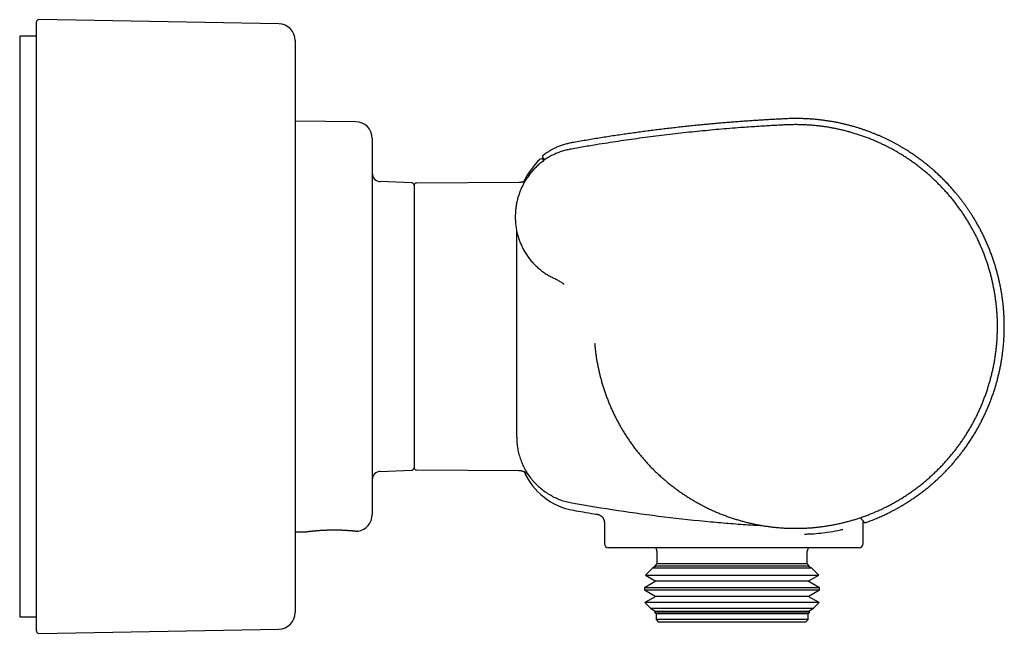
# Model space of a CAD drawing. Header units: millimetres. Extents: x 8 to 750, y 10 to 368.
# Tile 12 of 12: x 489 to 607, y 295 to 368. Entities that reach past the tile are written whole.
import ezdxf

# ---------------------------------------------------------------- set-up
doc = ezdxf.new("R2010")
doc.units = ezdxf.units.MM

msp = doc.modelspace()

# ---------------------------------------------------------------- linework, layer by layer
at = {"color": 7, "linetype": 'Continuous', "lineweight": 30}
for p, q in [((520.28, 367.73), (491.55, 368.24)), ((491.24, 295.06), (491.24, 367.94)), ((491.24, 366.25), (489.24, 366.25)), ((489.24, 366.25), (489.24, 296.75)), ((522.24, 365.73), (522.24, 297.27)), ((529.49, 356.02), (522.24, 356.08)), ((531.47, 354.02), (531.47, 308.98)), ((536.18, 348.72), (532.44, 348.86)), ((536.47, 348.42), (536.47, 314.58)), ((549.04, 348.74), (536.77, 348.68)), ((548.77, 318.28), (548.77, 342.93)), ((554.45, 336.58), (554.45, 336.58)), ((548.77, 318.25), (548.77, 318.28)), ((532.44, 314.14), (536.18, 314.28)), ((536.77, 314.32), (549.04, 314.26)), ((558.43, 309.01), (558.43, 309.01)), ((559.27, 308.03), (559.27, 305.5)), ((590.27, 305.5), (590.27, 308.08)), ((522.24, 306.92), (523.64, 306.93)), ((574.77, 305), (559.77, 305)), ((565.57, 304.6), (565.57, 303.1)), ((589.77, 305), (574.77, 305)), ((583.57, 303.1), (583.57, 304.6)), ((565.57, 303.1), (565.33, 302.86)), ((565.97, 303.1), (565.57, 303.1)), ((583.57, 303.1), (565.97, 303.1)), ((583.81, 302.86), (583.57, 303.1)), ((565.02, 302.55), (564.19, 301.72)), ((565.45, 302.79), (565.02, 302.55)), ((565.44, 302.55), (565.02, 302.55)), ((565.33, 302.86), (565.45, 302.79)), ((565.33, 302.86), (583.81, 302.86)), ((584.12, 302.55), (565.44, 302.55)), ((565.85, 302.79), (565.45, 302.79)), ((583.69, 302.79), (565.85, 302.79)), ((583.69, 302.79), (583.81, 302.86)), ((584.12, 302.55), (583.69, 302.79)), ((584.95, 301.72), (584.12, 302.55)), ((565.45, 300.99), (564.09, 300.21)), ((564.19, 301.72), (565.45, 300.99)), ((564.19, 301.72), (584.95, 301.72)), ((565.85, 300.99), (565.45, 300.99)), ((583.69, 300.99), (565.85, 300.99)), ((583.69, 300.99), (584.95, 301.72)), ((585.05, 300.21), (583.69, 300.99)), ((564.09, 300.21), (564.09, 299.98)), ((564.55, 300.21), (564.09, 300.21)), ((564.09, 299.98), (565.45, 299.19)), ((564.09, 299.98), (585.05, 299.98)), ((585.05, 300.21), (564.55, 300.21)), ((583.69, 299.19), (585.05, 299.98)), ((585.05, 299.98), (585.05, 300.21)), ((565.45, 299.19), (564.13, 298.44)), ((564.13, 298.44), (564.81, 297.76)), ((564.59, 298.44), (564.13, 298.44)), ((585.01, 298.44), (564.59, 298.44)), ((565.85, 299.19), (565.45, 299.19)), ((583.69, 299.19), (565.85, 299.19)), ((585.01, 298.44), (583.69, 299.19)), ((584.33, 297.76), (585.01, 298.44)), ((564.81, 297.76), (565.45, 297.39)), ((564.81, 297.76), (584.33, 297.76)), ((565.45, 297.39), (565.27, 297.3)), ((565.27, 297.3), (565.47, 297.1)), ((565.68, 297.3), (565.27, 297.3)), ((565.85, 297.39), (565.45, 297.39)), ((583.87, 297.3), (565.68, 297.3)), ((583.69, 297.39), (565.85, 297.39)), ((583.67, 297.1), (583.87, 297.3)), ((583.69, 297.39), (584.33, 297.76)), ((583.87, 297.3), (583.69, 297.39)), ((489.24, 296.75), (491.24, 296.75)), ((565.47, 297.1), (565.47, 296.4)), ((565.87, 297.1), (565.47, 297.1)), ((565.47, 296.4), (565.77, 296.1)), ((565.87, 296.4), (565.47, 296.4)), ((566.16, 296.1), (565.77, 296.1)), ((583.67, 297.1), (565.87, 297.1)), ((583.67, 296.4), (565.87, 296.4)), ((583.37, 296.1), (566.16, 296.1)), ((583.37, 296.1), (583.67, 296.4)), ((583.67, 296.4), (583.67, 297.1)), ((491.55, 294.76), (520.28, 295.27))]:
    msp.add_line(p, q, dxfattribs=at)
at = {"color": 7, "linetype": 'Continuous', "lineweight": 30, "flags": 128}
msp.add_lwpolyline([(590.27, 308.18), (590.27, 308.14), (590.27, 308.08)], dxfattribs=at)
at = {"color": 7, "linetype": 'Continuous', "lineweight": 30}
for centre, radius, start, end in [((491.54, 367.94), 0.3, 89, 180), ((520.24, 365.73), 2, 360, 89), ((529.47, 354.02), 2, 360, 89.5), ((556.97, 345.63), 8, 132.3805, 156.0143), ((551.71, 351.39), 0.2, 45, 132.3805), ((532.47, 349.85), 1, 180, 268), ((536.17, 348.42), 0.3, 0, 88), ((536.77, 348.38), 0.3, 90.3, 180), ((532.47, 313.15), 1, 92, 180), ((536.17, 314.58), 0.3, 272, 0), ((536.77, 314.62), 0.3, 180, 269.7), ((556.97, 317.37), 8, 203.9819, 259.9191), ((529.47, 308.98), 2, 278.44, 0), ((559.77, 305.5), 0.5, 180, 270), ((589.77, 305.5), 0.5, 270, 0), ((565.07, 304.6), 0.5, 0, 53.1301), ((584.07, 304.6), 0.5, 126.8699, 180), ((520.24, 297.27), 2, 271, 0), ((491.54, 295.06), 0.3, 180, 271)]:
    msp.add_arc(centre, radius, start, end, dxfattribs=at)
for points, knots in [([(590.57, 308.02), (590.6, 308.04), (590.73, 308.08), (590.95, 308.16), (591.24, 308.27), (591.54, 308.39), (591.84, 308.51), (592.13, 308.63), (592.4, 308.75), (592.65, 308.87), (592.89, 308.98), (593.12, 309.09), (593.34, 309.2), (593.55, 309.3), (593.75, 309.41), (593.95, 309.51), (594.14, 309.62), (594.34, 309.72), (594.52, 309.82), (594.69, 309.92), (594.84, 310.01), (594.97, 310.08), (595.09, 310.16), (595.21, 310.23), (595.34, 310.31), (595.46, 310.39), (595.62, 310.48), (595.8, 310.6), (596.01, 310.74), (596.22, 310.88), (596.44, 311.03), (596.66, 311.18), (596.88, 311.34), (597.11, 311.51), (597.34, 311.68), (597.58, 311.86), (597.81, 312.05), (598.05, 312.24), (598.29, 312.44), (598.54, 312.65), (598.8, 312.87), (599.05, 313.1), (599.31, 313.34), (599.57, 313.59), (599.83, 313.84), (600.12, 314.13), (600.42, 314.46), (600.75, 314.81), (601.07, 315.17), (601.38, 315.54), (601.69, 315.92), (601.99, 316.3), (602.29, 316.69), (602.59, 317.11), (602.89, 317.55), (603.19, 317.99), (603.47, 318.44), (603.74, 318.88), (603.99, 319.32), (604.22, 319.74), (604.44, 320.17), (604.66, 320.6), (604.87, 321.03), (605.06, 321.48), (605.26, 321.93), (605.45, 322.41), (605.64, 322.91), (605.82, 323.41), (605.99, 323.91), (606.14, 324.41), (606.28, 324.89), (606.4, 325.35), (606.51, 325.82), (606.62, 326.29), (606.72, 326.77), (606.8, 327.24), (606.88, 327.74), (606.96, 328.25), (607.02, 328.77), (607.07, 329.3), (607.12, 329.83), (607.14, 330.35), (607.16, 330.85), (607.17, 331.33), (607.17, 331.81), (607.16, 332.29), (607.14, 332.78), (607.11, 333.26), (607.07, 333.76), (607.02, 334.27), (606.95, 334.8), (606.88, 335.32), (606.79, 335.85), (606.69, 336.35), (606.59, 336.84), (606.48, 337.31), (606.36, 337.78), (606.24, 338.25), (606.1, 338.71), (605.96, 339.17), (605.8, 339.65), (605.63, 340.13), (605.44, 340.63), (605.24, 341.12), (605.03, 341.61), (604.81, 342.08), (604.6, 342.53), (604.38, 342.96), (604.15, 343.39), (603.92, 343.81), (603.67, 344.22), (603.42, 344.64), (603.18, 345.02), (602.95, 345.36), (602.74, 345.67), (602.53, 345.98), (602.32, 346.27), (602.1, 346.55), (601.89, 346.83), (601.68, 347.1), (601.47, 347.35), (601.26, 347.6), (601.06, 347.84), (600.86, 348.07), (600.66, 348.29), (600.47, 348.5), (600.28, 348.7), (600.09, 348.89), (599.89, 349.09), (599.69, 349.29), (599.48, 349.49), (599.28, 349.69), (599.08, 349.87), (598.89, 350.04), (598.73, 350.18), (598.61, 350.29), (598.51, 350.37), (598.41, 350.46), (598.31, 350.55), (598.2, 350.64), (598.08, 350.74), (597.96, 350.84), (597.82, 350.95), (597.66, 351.07), (597.48, 351.21), (597.29, 351.36), (597.09, 351.51), (596.88, 351.66), (596.66, 351.82), (596.44, 351.98), (596.2, 352.14), (595.95, 352.31), (595.69, 352.48), (595.42, 352.65), (595.14, 352.82), (594.85, 352.99), (594.56, 353.16), (594.26, 353.32), (593.96, 353.48), (593.66, 353.64), (593.34, 353.8), (593.01, 353.96), (592.67, 354.12), (592.33, 354.28), (592, 354.42), (591.66, 354.56), (591.31, 354.7), (590.96, 354.84), (590.6, 354.97), (590.22, 355.1), (589.84, 355.22), (589.45, 355.34), (589.05, 355.46), (588.65, 355.57), (588.23, 355.68), (587.81, 355.78), (587.4, 355.87), (586.98, 355.95), (586.55, 356.03), (586.12, 356.1), (585.68, 356.16), (585.23, 356.22), (584.77, 356.27), (584.3, 356.32), (583.82, 356.35), (583.34, 356.38), (582.86, 356.39), (582.37, 356.4), (581.88, 356.4), (581.35, 356.39), (580.78, 356.36), (580.16, 356.33), (579.54, 356.29), (578.92, 356.26), (578.28, 356.22), (577.64, 356.18), (576.98, 356.14), (576.32, 356.09), (575.65, 356.05), (574.97, 355.99), (574.29, 355.94), (573.6, 355.88), (572.93, 355.83), (572.26, 355.77), (571.58, 355.7), (570.9, 355.64), (570.19, 355.57), (569.46, 355.49), (568.71, 355.41), (567.95, 355.33), (567.18, 355.24), (566.41, 355.15), (565.64, 355.06), (564.88, 354.96), (564.13, 354.86), (563.36, 354.76), (562.6, 354.65), (561.82, 354.54), (561.04, 354.43), (560.25, 354.31), (559.45, 354.19), (558.65, 354.06), (557.84, 353.93), (557.03, 353.79), (556.22, 353.65), (555.66, 353.56), (555.38, 353.51), (555.37, 353.5)], [0, 0, 0, 0, 0.001083, 0.004188, 0.007214, 0.01068, 0.014038, 0.017285, 0.020424, 0.023232, 0.025946, 0.028566, 0.031092, 0.033525, 0.035863, 0.038107, 0.040468, 0.042714, 0.044847, 0.046865, 0.04877, 0.05027, 0.05171, 0.053173, 0.05467, 0.056199, 0.057762, 0.060284, 0.062888, 0.065574, 0.068263, 0.071029, 0.073872, 0.076793, 0.079791, 0.082811, 0.085905, 0.089075, 0.092319, 0.095706, 0.099172, 0.102715, 0.106336, 0.110036, 0.113814, 0.117669, 0.122653, 0.127642, 0.13263, 0.137619, 0.142607, 0.147596, 0.152585, 0.158073, 0.163561, 0.169049, 0.174537, 0.180025, 0.185014, 0.190002, 0.194991, 0.199979, 0.204967, 0.209955, 0.214944, 0.220431, 0.225919, 0.231406, 0.236894, 0.242382, 0.247371, 0.252361, 0.25735, 0.262339, 0.267328, 0.272317, 0.277306, 0.282794, 0.288281, 0.293768, 0.299255, 0.304742, 0.309731, 0.31472, 0.319709, 0.324698, 0.329687, 0.334676, 0.339665, 0.345153, 0.35064, 0.356128, 0.361616, 0.367104, 0.372093, 0.377081, 0.382069, 0.387058, 0.392046, 0.397035, 0.402023, 0.407511, 0.412998, 0.418486, 0.423974, 0.429462, 0.434451, 0.43944, 0.444428, 0.449417, 0.454405, 0.459393, 0.464382, 0.468301, 0.47221, 0.476045, 0.479797, 0.483466, 0.487051, 0.490552, 0.493962, 0.49729, 0.500534, 0.503695, 0.506773, 0.509715, 0.512578, 0.51536, 0.518062, 0.521175, 0.524174, 0.52706, 0.529833, 0.532492, 0.535039, 0.536353, 0.537649, 0.539001, 0.540422, 0.541913, 0.543472, 0.545102, 0.5468, 0.549033, 0.551376, 0.553828, 0.55639, 0.55906, 0.56184, 0.564729, 0.567728, 0.570835, 0.574051, 0.577316, 0.580686, 0.584161, 0.587741, 0.591147, 0.594644, 0.59823, 0.601906, 0.605671, 0.609525, 0.613469, 0.617163, 0.620931, 0.624775, 0.628693, 0.632686, 0.636753, 0.640895, 0.645111, 0.649401, 0.653766, 0.658205, 0.662718, 0.667041, 0.67143, 0.675885, 0.680405, 0.68499, 0.689716, 0.694509, 0.69937, 0.704297, 0.709292, 0.714262, 0.719297, 0.724396, 0.729559, 0.735789, 0.742108, 0.748515, 0.75501, 0.761594, 0.768266, 0.775026, 0.781874, 0.78881, 0.795834, 0.802946, 0.810147, 0.817016, 0.823965, 0.830991, 0.838097, 0.845281, 0.852986, 0.86078, 0.868663, 0.876636, 0.884697, 0.892849, 0.900616, 0.908464, 0.916393, 0.924402, 0.932491, 0.940663, 0.948915, 0.95725, 0.965667, 0.974167, 0.982597, 0.991106, 0.999697, 1, 1, 1, 1]), ([(558.1, 329.49), (558.12, 329.33), (558.15, 329), (558.2, 328.52), (558.27, 328.03), (558.34, 327.55), (558.43, 327.06), (558.52, 326.58), (558.63, 326.11), (558.74, 325.62), (558.87, 325.13), (559.01, 324.64), (559.16, 324.15), (559.32, 323.67), (559.49, 323.18), (559.67, 322.71), (559.86, 322.25), (560.05, 321.8), (560.25, 321.35), (560.46, 320.91), (560.68, 320.47), (560.91, 320.04), (561.15, 319.61), (561.39, 319.18), (561.66, 318.75), (561.93, 318.32), (562.22, 317.89), (562.51, 317.47), (562.81, 317.05), (563.12, 316.65), (563.43, 316.26), (563.74, 315.89), (564.06, 315.52), (564.39, 315.15), (564.72, 314.79), (565.06, 314.44), (565.41, 314.1), (565.77, 313.76), (566.15, 313.42), (566.54, 313.08), (566.93, 312.76), (567.33, 312.44), (567.74, 312.13), (568.15, 311.83), (568.56, 311.54), (568.96, 311.27), (569.37, 311.01), (569.79, 310.75), (570.22, 310.5), (570.64, 310.27), (571.08, 310.04), (571.52, 309.81), (571.97, 309.59), (572.44, 309.38), (572.91, 309.18), (573.39, 308.99), (573.87, 308.81), (574.34, 308.64), (574.82, 308.48), (575.28, 308.34), (575.75, 308.2), (576.23, 308.08), (576.7, 307.96), (577.18, 307.86), (577.66, 307.76), (578.15, 307.67), (578.65, 307.59), (579.16, 307.52), (579.67, 307.46), (580.18, 307.41), (580.69, 307.38), (581.19, 307.35), (581.69, 307.34), (582.18, 307.33), (582.67, 307.34), (583.16, 307.35), (583.65, 307.38), (584.14, 307.41), (584.62, 307.45), (585.12, 307.51), (585.62, 307.58), (586.12, 307.65), (586.63, 307.74), (587.13, 307.84), (587.63, 307.95), (588.12, 308.07), (588.6, 308.2), (589.08, 308.33), (589.54, 308.48), (590.01, 308.63), (590.47, 308.79), (590.93, 308.97), (591.38, 309.15), (591.84, 309.34), (592.3, 309.55), (592.76, 309.77), (593.22, 310), (593.68, 310.24), (594.12, 310.49), (594.56, 310.74), (594.99, 311), (595.4, 311.26), (595.81, 311.53), (596.21, 311.81), (596.6, 312.1), (596.99, 312.4), (597.38, 312.7), (597.76, 313.02), (598.14, 313.35), (598.52, 313.69), (598.9, 314.04), (599.26, 314.4), (599.62, 314.76), (599.97, 315.13), (600.3, 315.5), (600.62, 315.87), (600.94, 316.25), (601.24, 316.63), (601.54, 317.02), (601.83, 317.41), (602.11, 317.82), (602.39, 318.23), (602.66, 318.65), (602.93, 319.09), (603.19, 319.53), (603.43, 319.98), (603.67, 320.43), (603.9, 320.89), (604.11, 321.33), (604.32, 321.78), (604.51, 322.23), (604.69, 322.68), (604.86, 323.14), (605.03, 323.6), (605.18, 324.07), (605.33, 324.54), (605.47, 325.03), (605.6, 325.52), (605.73, 326.02), (605.84, 326.52), (605.94, 327.02), (606.03, 327.52), (606.1, 328.01), (606.17, 328.5), (606.22, 328.98), (606.27, 329.47), (606.31, 329.96), (606.33, 330.45), (606.35, 330.94), (606.36, 331.43), (606.35, 331.94), (606.34, 332.45), (606.31, 332.96), (606.27, 333.48), (606.23, 333.99), (606.17, 334.49), (606.1, 334.98), (606.03, 335.46), (605.94, 335.95), (605.85, 336.43), (605.74, 336.9), (605.63, 337.38), (605.51, 337.85), (605.37, 338.33), (605.22, 338.82), (605.06, 339.3), (604.89, 339.79), (604.71, 340.27), (604.52, 340.74), (604.32, 341.21), (604.12, 341.66), (603.91, 342.1), (603.69, 342.54), (603.46, 342.97), (603.22, 343.4), (602.98, 343.82), (602.72, 344.24), (602.46, 344.66), (602.18, 345.08), (601.89, 345.5), (601.58, 345.92), (601.27, 346.33), (600.95, 346.73), (600.63, 347.12), (600.31, 347.49), (599.98, 347.86), (599.64, 348.21), (599.3, 348.56), (598.95, 348.91), (598.6, 349.24), (598.24, 349.57), (597.86, 349.9), (597.47, 350.22), (597.07, 350.54), (596.66, 350.85), (596.25, 351.16), (595.83, 351.45), (595.41, 351.73), (594.99, 352), (594.57, 352.25), (594.15, 352.5), (593.72, 352.74), (593.29, 352.97), (592.85, 353.19), (592.41, 353.4), (591.96, 353.6), (591.5, 353.8), (591.02, 354), (590.54, 354.18), (590.06, 354.35), (589.57, 354.51), (589.09, 354.66), (588.61, 354.8), (588.14, 354.92), (587.66, 355.04), (587.19, 355.15), (586.71, 355.24), (586.23, 355.33), (585.74, 355.41), (585.25, 355.47), (584.75, 355.53), (584.24, 355.58), (583.73, 355.62), (583.22, 355.65), (582.7, 355.66), (582.36, 355.67), (582.19, 355.67)], [0, 0, 0, 0, 0.004374, 0.008748, 0.013122, 0.017496, 0.021869, 0.026243, 0.030617, 0.034992, 0.039574, 0.044155, 0.048738, 0.053321, 0.057904, 0.062486, 0.06686, 0.071234, 0.075609, 0.079985, 0.084359, 0.088733, 0.093107, 0.097483, 0.102068, 0.106652, 0.111236, 0.115819, 0.120403, 0.124987, 0.129363, 0.13374, 0.138116, 0.142492, 0.146868, 0.151244, 0.155621, 0.159997, 0.164582, 0.169167, 0.173751, 0.178336, 0.182921, 0.187506, 0.191882, 0.196258, 0.200634, 0.205011, 0.209388, 0.213764, 0.218141, 0.222517, 0.227101, 0.231685, 0.236269, 0.240854, 0.245439, 0.250024, 0.2544, 0.258775, 0.26315, 0.267526, 0.271902, 0.276278, 0.280654, 0.285029, 0.289613, 0.294197, 0.298781, 0.303365, 0.307949, 0.312533, 0.316909, 0.321283, 0.325658, 0.330033, 0.33441, 0.338786, 0.343162, 0.347537, 0.35212, 0.356704, 0.361288, 0.365871, 0.370455, 0.375038, 0.379413, 0.383788, 0.388164, 0.392539, 0.396914, 0.401291, 0.405666, 0.410042, 0.414625, 0.419209, 0.423792, 0.428375, 0.432959, 0.437543, 0.441918, 0.446293, 0.450668, 0.455043, 0.459419, 0.463794, 0.468169, 0.472544, 0.477127, 0.481711, 0.486294, 0.490877, 0.49546, 0.500043, 0.504419, 0.508794, 0.513168, 0.517543, 0.521918, 0.526294, 0.530669, 0.535043, 0.539626, 0.544209, 0.548793, 0.553376, 0.557959, 0.562543, 0.566918, 0.571292, 0.575667, 0.580042, 0.584417, 0.588792, 0.593166, 0.597541, 0.602124, 0.606707, 0.611289, 0.615872, 0.620456, 0.62504, 0.629415, 0.63379, 0.638164, 0.642538, 0.646913, 0.651288, 0.655664, 0.660038, 0.664621, 0.669204, 0.673787, 0.67837, 0.682954, 0.687537, 0.691912, 0.696287, 0.700662, 0.705037, 0.709411, 0.713784, 0.718159, 0.722535, 0.727118, 0.7317, 0.736284, 0.740868, 0.745451, 0.750034, 0.754408, 0.758784, 0.763159, 0.767533, 0.771908, 0.776283, 0.780658, 0.785033, 0.789615, 0.794198, 0.798781, 0.803364, 0.807948, 0.81253, 0.816905, 0.821282, 0.825658, 0.830032, 0.834406, 0.838781, 0.843156, 0.847532, 0.852116, 0.856699, 0.861283, 0.865866, 0.87045, 0.875033, 0.879409, 0.883785, 0.88816, 0.892534, 0.89691, 0.901286, 0.905661, 0.910035, 0.914619, 0.919203, 0.923785, 0.928367, 0.93295, 0.937532, 0.941905, 0.946278, 0.950651, 0.955024, 0.959398, 0.963771, 0.968144, 0.972517, 0.977097, 0.981678, 0.986258, 0.990838, 0.995419, 1, 1, 1, 1]), ([(582.19, 355.67), (582.02, 355.67), (581.67, 355.66), (581.15, 355.65), (580.64, 355.62), (580.02, 355.59), (579.3, 355.55), (578.44, 355.5), (577.52, 355.44), (576.55, 355.38), (575.47, 355.3), (574.28, 355.21), (572.98, 355.1), (571.69, 354.98), (570.38, 354.85), (569.07, 354.72), (567.76, 354.57), (566.44, 354.42), (565.12, 354.25), (563.82, 354.08), (562.52, 353.9), (561.23, 353.72), (559.95, 353.52), (559.09, 353.39), (558.66, 353.32)], [0, 0, 0, 0, 0.02193, 0.04386, 0.065802, 0.087746, 0.122236, 0.156736, 0.197812, 0.238887, 0.279959, 0.334963, 0.389968, 0.444973, 0.499979, 0.555984, 0.61199, 0.667994, 0.724, 0.780007, 0.835012, 0.89001, 0.945004, 1, 1, 1, 1]), ([(555.33, 352.75), (555.24, 352.74), (555.05, 352.7), (554.78, 352.64), (554.5, 352.57), (554.23, 352.49), (553.97, 352.4), (553.7, 352.31), (553.45, 352.2), (553.2, 352.08), (552.95, 351.96), (552.7, 351.82), (552.46, 351.68), (552.22, 351.52), (551.99, 351.36), (551.77, 351.19), (551.55, 351.02), (551.34, 350.84), (551.14, 350.65), (550.94, 350.45), (550.75, 350.25), (550.56, 350.03), (550.38, 349.81), (550.21, 349.59), (550.05, 349.36), (549.9, 349.13), (549.75, 348.89), (549.61, 348.65), (549.49, 348.4), (549.36, 348.15), (549.25, 347.89), (549.14, 347.63), (549.05, 347.36), (548.96, 347.1), (548.88, 346.83), (548.82, 346.56), (548.76, 346.29), (548.71, 346.01), (548.67, 345.74), (548.63, 345.46), (548.61, 345.17), (548.6, 344.89), (548.59, 344.61), (548.6, 344.33), (548.61, 344.06), (548.64, 343.78), (548.67, 343.5), (548.71, 343.23), (548.76, 342.95), (548.83, 342.67), (548.9, 342.4), (548.98, 342.13), (549.06, 341.87), (549.16, 341.61), (549.27, 341.35), (549.38, 341.1), (549.51, 340.85), (549.64, 340.6), (549.78, 340.35), (549.93, 340.12), (550.09, 339.89), (550.26, 339.66), (550.43, 339.44), (550.61, 339.23), (550.8, 339.03), (550.99, 338.83), (551.2, 338.63), (551.41, 338.45), (551.63, 338.27), (551.85, 338.1), (552.08, 337.94), (552.31, 337.78), (552.55, 337.64), (552.71, 337.55), (552.79, 337.51)], [0, 0, 0, 0, 0.014004, 0.027999, 0.041992, 0.055984, 0.069977, 0.083721, 0.097465, 0.11121, 0.124953, 0.138947, 0.152943, 0.166939, 0.180935, 0.194929, 0.208673, 0.222417, 0.23616, 0.249904, 0.263898, 0.277891, 0.291885, 0.305878, 0.319871, 0.333616, 0.347362, 0.361108, 0.374854, 0.38885, 0.402847, 0.416845, 0.430843, 0.444841, 0.458589, 0.472337, 0.486086, 0.499835, 0.513835, 0.527834, 0.541833, 0.555832, 0.569832, 0.583581, 0.59733, 0.611079, 0.624827, 0.638825, 0.652823, 0.666821, 0.68082, 0.69482, 0.708569, 0.722319, 0.736069, 0.74982, 0.763823, 0.777826, 0.79183, 0.805836, 0.819842, 0.833598, 0.847355, 0.861113, 0.874872, 0.888882, 0.902894, 0.916906, 0.930919, 0.944934, 0.9587, 0.972466, 0.986233, 1, 1, 1, 1]), ([(555.37, 353.5), (555.28, 353.49), (555.11, 353.45), (554.85, 353.39), (554.6, 353.33), (554.35, 353.25), (554.12, 353.18), (553.89, 353.09), (553.66, 353), (553.45, 352.91), (553.24, 352.81), (553.04, 352.71), (552.85, 352.6), (552.66, 352.49), (552.48, 352.38), (552.32, 352.27), (552.16, 352.16), (552.03, 352.07), (551.96, 352.02), (551.93, 352)], [0, 0, 0, 0, 0.0706726, 0.1404338, 0.209201, 0.2768947, 0.3434387, 0.4076051, 0.4705272, 0.5321434, 0.5923956, 0.6522861, 0.7106534, 0.7674484, 0.8226263, 0.8761458, 0.9270592, 0.9763051, 1, 1, 1, 1]), ([(558.66, 353.32), (558.38, 353.27), (557.83, 353.18), (556.99, 353.04), (556.16, 352.9), (555.61, 352.8), (555.33, 352.75)], [0, 0, 0, 0, 0.249999, 0.499997, 0.749996, 1, 1, 1, 1]), ([(555.33, 352.75), (555.33, 352.75), (555.33, 352.75), (555.33, 352.75), (555.33, 352.75)], [0, 0, 0, 0, 0.801141, 1, 1, 1, 1]), ([(551.93, 352), (551.92, 351.99), (551.91, 351.98), (551.89, 351.95), (551.87, 351.93), (551.86, 351.91), (551.86, 351.88), (551.85, 351.86), (551.85, 351.83), (551.85, 351.81), (551.86, 351.79), (551.87, 351.77), (551.87, 351.75), (551.89, 351.72), (551.9, 351.71), (551.91, 351.7)], [0, 0, 0, 0, 0.095017, 0.184772, 0.266963, 0.33979, 0.420193, 0.484628, 0.54449, 0.626507, 0.706209, 0.750478, 0.815031, 0.899419, 1, 1, 1, 1]), ([(551.85, 351.53), (551.85, 351.53), (551.86, 351.53), (551.87, 351.52), (551.89, 351.5), (551.91, 351.47), (551.95, 351.44), (551.98, 351.41), (552, 351.38), (552.01, 351.37)], [0, 0, 0, 0, 0.151181, 0.302362, 0.453542, 0.604723, 0.755903, 0.907084, 1, 1, 1, 1]), ([(552.14, 351.47), (552.13, 351.48), (552.09, 351.52), (552.04, 351.56), (552, 351.61), (551.97, 351.64), (551.95, 351.66), (551.93, 351.68), (551.92, 351.69), (551.91, 351.7), (551.91, 351.7), (551.91, 351.7)], [0, 0, 0, 0, 0.118071, 0.26124, 0.404408, 0.516897, 0.629386, 0.741875, 0.854364, 0.966853, 1, 1, 1, 1]), ([(549.78, 348.94), (549.78, 348.94), (549.76, 348.93), (549.71, 348.9), (549.66, 348.88), (549.62, 348.86), (549.58, 348.84), (549.54, 348.83), (549.49, 348.81), (549.43, 348.79), (549.37, 348.78), (549.3, 348.76), (549.22, 348.75), (549.13, 348.74), (549.07, 348.74), (549.04, 348.74)], [0, 0, 0, 0, 0.018395, 0.106802, 0.203863, 0.245571, 0.29465, 0.352734, 0.419771, 0.49566, 0.580244, 0.673302, 0.774543, 0.883596, 1, 1, 1, 1]), ([(552.79, 337.51), (552.86, 337.47), (553.01, 337.4), (553.22, 337.29), (553.43, 337.19), (553.64, 337.08), (553.85, 336.96), (554.05, 336.84), (554.25, 336.72), (554.38, 336.63), (554.45, 336.58)], [0, 0, 0, 0, 0.125039, 0.250066, 0.375092, 0.500082, 0.625039, 0.750004, 0.874992, 1, 1, 1, 1]), ([(549.04, 314.26), (549.07, 314.26), (549.14, 314.26), (549.22, 314.25), (549.3, 314.24), (549.37, 314.22), (549.44, 314.2), (549.5, 314.19), (549.55, 314.17), (549.59, 314.15), (549.62, 314.14), (549.67, 314.12), (549.72, 314.09), (549.78, 314.06), (549.83, 314.03), (549.87, 314.01), (549.89, 313.99), (549.92, 313.97), (549.94, 313.96), (549.96, 313.94), (549.98, 313.92), (550, 313.9), (550.03, 313.88), (550.05, 313.86), (550.08, 313.84), (550.1, 313.81), (550.12, 313.79), (550.13, 313.78), (550.14, 313.77), (550.15, 313.76), (550.15, 313.76), (550.16, 313.75), (550.16, 313.75), (550.16, 313.74), (550.16, 313.74), (550.16, 313.74), (550.16, 313.74), (550.16, 313.74), (550.16, 313.74), (550.16, 313.74)], [0, 0, 0, 0, 0.040941, 0.079231, 0.114704, 0.147223, 0.176683, 0.203007, 0.226138, 0.246042, 0.262703, 0.277133, 0.310915, 0.341532, 0.369031, 0.393509, 0.408224, 0.421755, 0.436513, 0.454095, 0.474622, 0.498173, 0.524806, 0.554567, 0.587493, 0.62139, 0.653312, 0.68351, 0.720897, 0.758763, 0.796139, 0.829966, 0.860024, 0.886389, 0.905973, 0.929922, 0.95824, 0.990931, 1, 1, 1, 1]), ([(555.37, 310.38), (557.21, 310.07), (560.9, 309.44), (566.45, 308.7), (570.96, 308.21), (574.41, 307.92), (576.51, 307.75), (577.82, 307.68), (578.33, 307.64)], [0, 0, 0, 0, 0.2423509, 0.4846376, 0.7266251, 0.8301871, 0.9336328, 1, 1, 1, 1]), ([(555.57, 309.5), (555.96, 309.43), (556.79, 309.28), (557.74, 309.12), (558.31, 309.03), (558.43, 309.01)], [0, 0, 0, 0, 0.40436, 0.872245, 1, 1, 1, 1]), ([(558.43, 309.01), (558.46, 309), (558.52, 308.99), (558.6, 308.97), (558.67, 308.94), (558.74, 308.91), (558.79, 308.87), (558.84, 308.84), (558.89, 308.81), (558.92, 308.78), (558.96, 308.75), (558.99, 308.72), (559.02, 308.69), (559.05, 308.64), (559.09, 308.59), (559.13, 308.53), (559.16, 308.47), (559.19, 308.41), (559.22, 308.34), (559.24, 308.27), (559.26, 308.19), (559.27, 308.11), (559.27, 308.05), (559.27, 308.02)], [0, 0, 0, 0, 0.062545, 0.12209, 0.178127, 0.23023, 0.278045, 0.321298, 0.35978, 0.393344, 0.421888, 0.450504, 0.484333, 0.523353, 0.5675, 0.616656, 0.670633, 0.719108, 0.770537, 0.824667, 0.881193, 0.939767, 1, 1, 1, 1]), ([(589.93, 308.61), (589.96, 308.57), (590.01, 308.51), (590.07, 308.43), (590.12, 308.37), (590.17, 308.31), (590.21, 308.26), (590.25, 308.21), (590.28, 308.17), (590.31, 308.14), (590.33, 308.11), (590.34, 308.1), (590.34, 308.1), (590.34, 308.1), (590.34, 308.1), (590.34, 308.1), (590.34, 308.09), (590.34, 308.09), (590.34, 308.09), (590.35, 308.09), (590.35, 308.09), (590.35, 308.09), (590.35, 308.09), (590.35, 308.09), (590.35, 308.09), (590.35, 308.09), (590.35, 308.09), (590.35, 308.09), (590.35, 308.09), (590.35, 308.09), (590.35, 308.09), (590.35, 308.09), (590.35, 308.09), (590.35, 308.09), (590.35, 308.09), (590.35, 308.09), (590.35, 308.09), (590.35, 308.09), (590.35, 308.09), (590.35, 308.09), (590.35, 308.09), (590.35, 308.09), (590.35, 308.09), (590.35, 308.09)], [0, 0, 0, 0, 0.138143, 0.227817, 0.317491, 0.407165, 0.492764, 0.578362, 0.663961, 0.74956, 0.824887, 0.900214, 0.905517, 0.91082, 0.916123, 0.921426, 0.926706, 0.931883, 0.936949, 0.942035, 0.947005, 0.951858, 0.953466, 0.95506, 0.956642, 0.95821, 0.959765, 0.961332, 0.962998, 0.964974, 0.967079, 0.969314, 0.971676, 0.974168, 0.976788, 0.979538, 0.982416, 0.985569, 0.988863, 0.992299, 0.995876, 0.999594, 1, 1, 1, 1]), ([(590.35, 308.09), (590.36, 308.08), (590.37, 308.06), (590.4, 308.04), (590.42, 308.03), (590.44, 308.02), (590.47, 308.02), (590.5, 308.01), (590.53, 308.01), (590.56, 308.02), (590.57, 308.02)], [0, 0, 0, 0, 0.153672, 0.27953, 0.383029, 0.482727, 0.579852, 0.689751, 0.834081, 1, 1, 1, 1]), ([(523.64, 306.93), (523.63, 306.93), (523.61, 306.93), (523.68, 306.94), (523.73, 306.95)], [0, 0, 0, 0, 0.249107, 1, 1, 1, 1]), ([(523.67, 306.94), (523.67, 306.94), (523.67, 306.94), (523.68, 306.94), (523.68, 306.94), (523.69, 306.94), (523.7, 306.94), (523.71, 306.94), (523.72, 306.94), (523.74, 306.95), (523.75, 306.95), (523.76, 306.95)], [0, 0, 0, 0, 0.048948, 0.122947, 0.210094, 0.31356, 0.43335, 0.569468, 0.721923, 0.890722, 1, 1, 1, 1]), ([(523.75, 306.95), (523.76, 306.95), (523.78, 306.95), (523.82, 306.96), (523.85, 306.96), (523.87, 306.96)], [0, 0, 0, 0, 0.318997, 0.691467, 1, 1, 1, 1]), ([(523.87, 306.96), (523.87, 306.96), (523.89, 306.96), (523.92, 306.97), (523.98, 306.98), (524.04, 306.98), (524.11, 306.99), (524.17, 307), (524.24, 307.01), (524.31, 307.01), (524.38, 307.02), (524.44, 307.03), (524.52, 307.03), (524.6, 307.04), (524.69, 307.05), (524.78, 307.06), (524.86, 307.07), (524.94, 307.07), (525.02, 307.08), (525.11, 307.09), (525.19, 307.09), (525.29, 307.1), (525.39, 307.1), (525.51, 307.11), (525.63, 307.12), (525.75, 307.12), (525.89, 307.13), (526.03, 307.13), (526.18, 307.14), (526.34, 307.14), (526.5, 307.15), (526.66, 307.15), (526.81, 307.15), (526.96, 307.15), (527.12, 307.15), (527.28, 307.15), (527.44, 307.15), (527.59, 307.14), (527.74, 307.14), (527.87, 307.13), (528.01, 307.12), (528.15, 307.12), (528.28, 307.11), (528.41, 307.1), (528.54, 307.09), (528.66, 307.08), (528.78, 307.08), (528.9, 307.07), (529.01, 307.06), (529.11, 307.05), (529.21, 307.04), (529.3, 307.03), (529.38, 307.02), (529.43, 307.02), (529.45, 307.01)], [0, 0, 0, 0, 0.0024905, 0.0196354, 0.0360981, 0.0557198, 0.0742825, 0.0917896, 0.1082458, 0.1239412, 0.1390895, 0.1536905, 0.1677442, 0.1856317, 0.2025494, 0.2185002, 0.233487, 0.247513, 0.2606216, 0.2740697, 0.2884129, 0.3036513, 0.3197853, 0.336816, 0.3547443, 0.3735714, 0.3932986, 0.4139267, 0.4354566, 0.4578888, 0.4812244, 0.5019474, 0.5232424, 0.5449088, 0.5669451, 0.5893593, 0.6121631, 0.6353622, 0.6559566, 0.676828, 0.6979827, 0.7194253, 0.7411592, 0.7631862, 0.7855077, 0.8081243, 0.8310365, 0.8542452, 0.8777525, 0.901562, 0.9256797, 0.9501152, 0.9748822, 1, 1, 1, 1]), ([(524.17, 307), (524.19, 307), (524.23, 307.01), (524.32, 307.01), (524.41, 307.02), (524.51, 307.03), (524.59, 307.04), (524.63, 307.04)], [0, 0, 0, 0, 0.154568, 0.353955, 0.561287, 0.776607, 1, 1, 1, 1]), ([(529.45, 307.01), (529.47, 307.01), (529.5, 307.01), (529.51, 307.01), (529.52, 307.01)], [0, 0, 0, 0, 0.929417, 1, 1, 1, 1]), ([(529.45, 307.01), (529.48, 307.01), (529.52, 307.01), (529.58, 307), (529.62, 307), (529.66, 307), (529.7, 307), (529.71, 307), (529.75, 307), (529.69, 307), (529.75, 307), (529.76, 307)], [0, 0, 0, 0, 0.124706, 0.248382, 0.371202, 0.493325, 0.61489, 0.736024, 0.856843, 0.977462, 1, 1, 1, 1]), ([(529.76, 307), (529.76, 307), (529.76, 307), (529.76, 307), (529.76, 307)], [0, 0, 0, 0, 0.104768, 1, 1, 1, 1]), ([(583.23, 306.65), (583.41, 306.65), (584, 306.66), (584.93, 306.74), (586.1, 306.88), (587.09, 307.04), (587.64, 307.16), (587.84, 307.21)], [0, 0, 0, 0, 0.1011496, 0.3213152, 0.5422052, 0.8381007, 1, 1, 1, 1])]:
    msp.add_open_spline(points, degree=3, knots=knots, dxfattribs=at)
msp.add_open_spline([(548.77, 318.25), (548.78, 318.02), (548.79, 317.56), (548.88, 316.87), (549.03, 316.18), (549.24, 315.52), (549.51, 314.87), (549.83, 314.25), (550.21, 313.66), (550.63, 313.11), (551.1, 312.6), (551.62, 312.12), (552.17, 311.7), (552.76, 311.32), (553.38, 311), (554.02, 310.73), (554.68, 310.52), (555.14, 310.42), (555.37, 310.38)], degree=3, dxfattribs=at)

doc.saveas('drawing.dxf')
